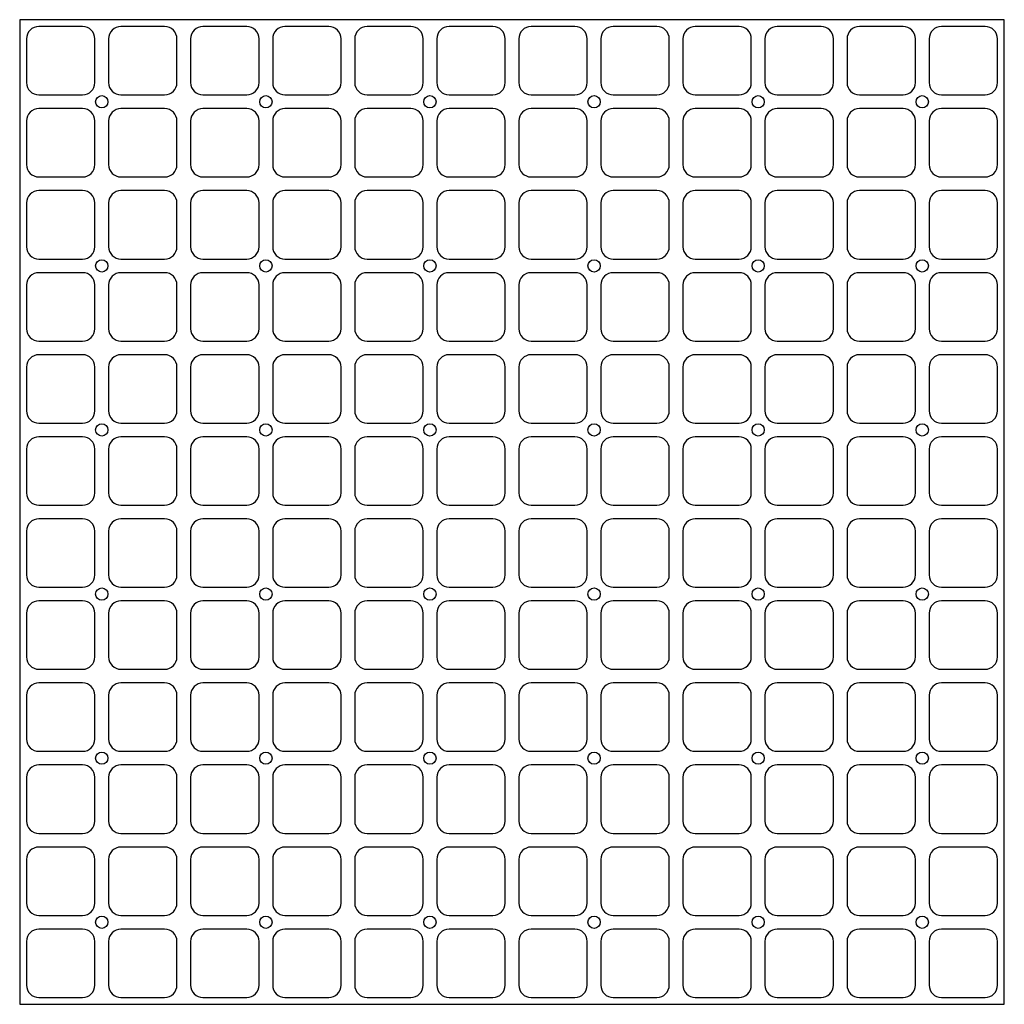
# Model space of a CAD drawing. Extents: x 0 to 400, y 0 to 400.
import ezdxf

# ---------------------------------------------------------------- set-up
doc = ezdxf.new("R2010")
doc.units = 0
doc.layers.add('20', color=7, linetype='CONTINUOUS')

msp = doc.modelspace()

# ---------------------------------------------------------------- linework, layer by layer
at = {"layer": '20'}
for p, q in [((400, 400), (0, 400)), ((0, 400), (0, 0)), ((400, 0), (400, 400)), ((25.5556, 397.2222), (7.7778, 397.2222)), ((58.8889, 397.2222), (41.1111, 397.2222)), ((92.2222, 397.2222), (74.4444, 397.2222)), ((125.5556, 397.2222), (107.7778, 397.2222)), ((158.8889, 397.2222), (141.1111, 397.2222)), ((192.2222, 397.2222), (174.4444, 397.2222)), ((225.5556, 397.2222), (207.7778, 397.2222)), ((258.8889, 397.2222), (241.1111, 397.2222)), ((292.2222, 397.2222), (274.4444, 397.2222)), ((325.5555, 397.2222), (307.7778, 397.2222)), ((358.8889, 397.2222), (341.1111, 397.2222)), ((392.2222, 397.2222), (374.4444, 397.2222)), ((2.7778, 392.2222), (2.7778, 374.4444)), ((30.5556, 374.4444), (30.5556, 392.2222)), ((36.1111, 392.2222), (36.1111, 374.4444)), ((63.8889, 374.4444), (63.8889, 392.2222)), ((69.4444, 392.2222), (69.4444, 374.4444)), ((97.2222, 374.4444), (97.2222, 392.2222)), ((102.7778, 392.2222), (102.7778, 374.4444)), ((130.5556, 374.4444), (130.5556, 392.2222)), ((136.1111, 392.2222), (136.1111, 374.4444)), ((163.8889, 374.4444), (163.8889, 392.2222)), ((169.4444, 392.2222), (169.4444, 374.4444)), ((197.2222, 374.4444), (197.2222, 392.2222)), ((202.7778, 392.2222), (202.7778, 374.4444)), ((230.5556, 374.4444), (230.5556, 392.2222)), ((236.1111, 392.2222), (236.1111, 374.4444)), ((263.8889, 374.4444), (263.8889, 392.2222)), ((269.4444, 392.2222), (269.4444, 374.4444)), ((297.2222, 374.4444), (297.2222, 392.2222)), ((302.7778, 392.2222), (302.7778, 374.4444)), ((330.5555, 374.4444), (330.5555, 392.2222)), ((336.1111, 392.2222), (336.1111, 374.4444)), ((363.8889, 374.4444), (363.8889, 392.2222)), ((369.4444, 392.2222), (369.4444, 374.4444)), ((397.2222, 374.4444), (397.2222, 392.2222)), ((7.7778, 369.4444), (25.5556, 369.4444)), ((41.1111, 369.4444), (58.8889, 369.4444)), ((74.4444, 369.4444), (92.2222, 369.4444)), ((107.7778, 369.4444), (125.5556, 369.4444)), ((141.1111, 369.4444), (158.8889, 369.4444)), ((174.4444, 369.4444), (192.2222, 369.4444)), ((207.7778, 369.4444), (225.5556, 369.4444)), ((241.1111, 369.4444), (258.8889, 369.4444)), ((274.4444, 369.4444), (292.2222, 369.4444)), ((307.7778, 369.4444), (325.5555, 369.4444)), ((341.1111, 369.4444), (358.8889, 369.4444)), ((374.4444, 369.4444), (392.2222, 369.4444)), ((25.5556, 363.8889), (7.7778, 363.8889)), ((58.8889, 363.8889), (41.1111, 363.8889)), ((92.2222, 363.8889), (74.4444, 363.8889)), ((125.5556, 363.8889), (107.7778, 363.8889)), ((158.8889, 363.8889), (141.1111, 363.8889)), ((192.2222, 363.8889), (174.4444, 363.8889)), ((225.5556, 363.8889), (207.7778, 363.8889)), ((258.8889, 363.8889), (241.1111, 363.8889)), ((292.2222, 363.8889), (274.4444, 363.8889)), ((325.5555, 363.8889), (307.7778, 363.8889)), ((358.8889, 363.8889), (341.1111, 363.8889)), ((392.2222, 363.8889), (374.4444, 363.8889)), ((2.7778, 358.8889), (2.7778, 341.1111)), ((30.5556, 341.1111), (30.5556, 358.8889)), ((36.1111, 358.8889), (36.1111, 341.1111)), ((63.8889, 341.1111), (63.8889, 358.8889)), ((69.4444, 358.8889), (69.4444, 341.1111)), ((97.2222, 341.1111), (97.2222, 358.8889)), ((102.7778, 358.8889), (102.7778, 341.1111)), ((130.5556, 341.1111), (130.5556, 358.8889)), ((136.1111, 358.8889), (136.1111, 341.1111)), ((163.8889, 341.1111), (163.8889, 358.8889)), ((169.4444, 358.8889), (169.4444, 341.1111)), ((197.2222, 341.1111), (197.2222, 358.8889)), ((202.7778, 358.8889), (202.7778, 341.1111)), ((230.5556, 341.1111), (230.5556, 358.8889)), ((236.1111, 358.8889), (236.1111, 341.1111)), ((263.8889, 341.1111), (263.8889, 358.8889)), ((269.4444, 358.8889), (269.4444, 341.1111)), ((297.2222, 341.1111), (297.2222, 358.8889)), ((302.7778, 358.8889), (302.7778, 341.1111)), ((330.5555, 341.1111), (330.5555, 358.8889)), ((336.1111, 358.8889), (336.1111, 341.1111)), ((363.8889, 341.1111), (363.8889, 358.8889)), ((369.4444, 358.8889), (369.4444, 341.1111)), ((397.2222, 341.1111), (397.2222, 358.8889)), ((7.7778, 336.1111), (25.5556, 336.1111)), ((41.1111, 336.1111), (58.8889, 336.1111)), ((74.4444, 336.1111), (92.2222, 336.1111)), ((107.7778, 336.1111), (125.5556, 336.1111)), ((141.1111, 336.1111), (158.8889, 336.1111)), ((174.4444, 336.1111), (192.2222, 336.1111)), ((207.7778, 336.1111), (225.5556, 336.1111)), ((241.1111, 336.1111), (258.8889, 336.1111)), ((274.4444, 336.1111), (292.2222, 336.1111)), ((307.7778, 336.1111), (325.5555, 336.1111)), ((341.1111, 336.1111), (358.8889, 336.1111)), ((374.4444, 336.1111), (392.2222, 336.1111)), ((25.5556, 330.5555), (7.7778, 330.5555)), ((58.8889, 330.5555), (41.1111, 330.5555)), ((92.2222, 330.5555), (74.4444, 330.5555)), ((125.5556, 330.5555), (107.7778, 330.5555)), ((158.8889, 330.5555), (141.1111, 330.5555)), ((192.2222, 330.5555), (174.4444, 330.5555)), ((225.5556, 330.5555), (207.7778, 330.5555)), ((258.8889, 330.5555), (241.1111, 330.5555)), ((292.2222, 330.5555), (274.4444, 330.5555)), ((325.5555, 330.5555), (307.7778, 330.5555)), ((358.8889, 330.5555), (341.1111, 330.5555)), ((392.2222, 330.5555), (374.4444, 330.5555)), ((2.7778, 325.5555), (2.7778, 307.7778)), ((30.5556, 307.7778), (30.5556, 325.5555)), ((36.1111, 325.5555), (36.1111, 307.7778)), ((63.8889, 307.7778), (63.8889, 325.5555)), ((69.4444, 325.5555), (69.4444, 307.7778)), ((97.2222, 307.7778), (97.2222, 325.5555)), ((102.7778, 325.5555), (102.7778, 307.7778)), ((130.5556, 307.7778), (130.5556, 325.5555)), ((136.1111, 325.5555), (136.1111, 307.7778)), ((163.8889, 307.7778), (163.8889, 325.5555)), ((169.4444, 325.5555), (169.4444, 307.7778)), ((197.2222, 307.7778), (197.2222, 325.5555)), ((202.7778, 325.5555), (202.7778, 307.7778)), ((230.5556, 307.7778), (230.5556, 325.5555)), ((236.1111, 325.5555), (236.1111, 307.7778)), ((263.8889, 307.7778), (263.8889, 325.5555)), ((269.4444, 325.5555), (269.4444, 307.7778)), ((297.2222, 307.7778), (297.2222, 325.5555)), ((302.7778, 325.5555), (302.7778, 307.7778)), ((330.5555, 307.7778), (330.5555, 325.5555)), ((336.1111, 325.5555), (336.1111, 307.7778)), ((363.8889, 307.7778), (363.8889, 325.5555)), ((369.4444, 325.5555), (369.4444, 307.7778)), ((397.2222, 307.7778), (397.2222, 325.5555)), ((7.7778, 302.7778), (25.5556, 302.7778)), ((41.1111, 302.7778), (58.8889, 302.7778)), ((74.4444, 302.7778), (92.2222, 302.7778)), ((107.7778, 302.7778), (125.5556, 302.7778)), ((141.1111, 302.7778), (158.8889, 302.7778)), ((174.4444, 302.7778), (192.2222, 302.7778)), ((207.7778, 302.7778), (225.5556, 302.7778)), ((241.1111, 302.7778), (258.8889, 302.7778)), ((274.4444, 302.7778), (292.2222, 302.7778)), ((307.7778, 302.7778), (325.5555, 302.7778)), ((341.1111, 302.7778), (358.8889, 302.7778)), ((374.4444, 302.7778), (392.2222, 302.7778)), ((25.5556, 297.2222), (7.7778, 297.2222)), ((58.8889, 297.2222), (41.1111, 297.2222)), ((92.2222, 297.2222), (74.4444, 297.2222)), ((125.5556, 297.2222), (107.7778, 297.2222)), ((158.8889, 297.2222), (141.1111, 297.2222)), ((192.2222, 297.2222), (174.4444, 297.2222)), ((225.5556, 297.2222), (207.7778, 297.2222)), ((258.8889, 297.2222), (241.1111, 297.2222)), ((292.2222, 297.2222), (274.4444, 297.2222)), ((325.5555, 297.2222), (307.7778, 297.2222)), ((358.8889, 297.2222), (341.1111, 297.2222)), ((392.2222, 297.2222), (374.4444, 297.2222)), ((2.7778, 292.2222), (2.7778, 274.4444)), ((30.5556, 274.4444), (30.5556, 292.2222)), ((36.1111, 292.2222), (36.1111, 274.4444)), ((63.8889, 274.4444), (63.8889, 292.2222)), ((69.4444, 292.2222), (69.4444, 274.4444)), ((97.2222, 274.4444), (97.2222, 292.2222)), ((102.7778, 292.2222), (102.7778, 274.4444)), ((130.5556, 274.4444), (130.5556, 292.2222)), ((136.1111, 292.2222), (136.1111, 274.4444)), ((163.8889, 274.4444), (163.8889, 292.2222)), ((169.4444, 292.2222), (169.4444, 274.4444)), ((197.2222, 274.4444), (197.2222, 292.2222)), ((202.7778, 292.2222), (202.7778, 274.4444)), ((230.5556, 274.4444), (230.5556, 292.2222)), ((236.1111, 292.2222), (236.1111, 274.4444)), ((263.8889, 274.4444), (263.8889, 292.2222)), ((269.4444, 292.2222), (269.4444, 274.4444)), ((297.2222, 274.4444), (297.2222, 292.2222)), ((302.7778, 292.2222), (302.7778, 274.4444)), ((330.5555, 274.4444), (330.5555, 292.2222)), ((336.1111, 292.2222), (336.1111, 274.4444)), ((363.8889, 274.4444), (363.8889, 292.2222)), ((369.4444, 292.2222), (369.4444, 274.4444)), ((397.2222, 274.4444), (397.2222, 292.2222)), ((7.7778, 269.4444), (25.5556, 269.4444)), ((41.1111, 269.4444), (58.8889, 269.4444)), ((74.4444, 269.4444), (92.2222, 269.4444)), ((107.7778, 269.4444), (125.5556, 269.4444)), ((141.1111, 269.4444), (158.8889, 269.4444)), ((174.4444, 269.4444), (192.2222, 269.4444)), ((207.7778, 269.4444), (225.5556, 269.4444)), ((241.1111, 269.4444), (258.8889, 269.4444)), ((274.4444, 269.4444), (292.2222, 269.4444)), ((307.7778, 269.4444), (325.5555, 269.4444)), ((341.1111, 269.4444), (358.8889, 269.4444)), ((374.4444, 269.4444), (392.2222, 269.4444)), ((25.5556, 263.8889), (7.7778, 263.8889)), ((58.8889, 263.8889), (41.1111, 263.8889)), ((92.2222, 263.8889), (74.4444, 263.8889)), ((125.5556, 263.8889), (107.7778, 263.8889)), ((158.8889, 263.8889), (141.1111, 263.8889)), ((192.2222, 263.8889), (174.4444, 263.8889)), ((225.5556, 263.8889), (207.7778, 263.8889)), ((258.8889, 263.8889), (241.1111, 263.8889)), ((292.2222, 263.8889), (274.4444, 263.8889)), ((325.5555, 263.8889), (307.7778, 263.8889)), ((358.8889, 263.8889), (341.1111, 263.8889)), ((392.2222, 263.8889), (374.4444, 263.8889)), ((2.7778, 258.8889), (2.7778, 241.1111)), ((30.5556, 241.1111), (30.5556, 258.8889)), ((36.1111, 258.8889), (36.1111, 241.1111)), ((63.8889, 241.1111), (63.8889, 258.8889)), ((69.4444, 258.8889), (69.4444, 241.1111)), ((97.2222, 241.1111), (97.2222, 258.8889)), ((102.7778, 258.8889), (102.7778, 241.1111)), ((130.5556, 241.1111), (130.5556, 258.8889)), ((136.1111, 258.8889), (136.1111, 241.1111)), ((163.8889, 241.1111), (163.8889, 258.8889)), ((169.4444, 258.8889), (169.4444, 241.1111)), ((197.2222, 241.1111), (197.2222, 258.8889)), ((202.7778, 258.8889), (202.7778, 241.1111)), ((230.5556, 241.1111), (230.5556, 258.8889)), ((236.1111, 258.8889), (236.1111, 241.1111)), ((263.8889, 241.1111), (263.8889, 258.8889)), ((269.4444, 258.8889), (269.4444, 241.1111)), ((297.2222, 241.1111), (297.2222, 258.8889)), ((302.7778, 258.8889), (302.7778, 241.1111)), ((330.5555, 241.1111), (330.5555, 258.8889)), ((336.1111, 258.8889), (336.1111, 241.1111)), ((363.8889, 241.1111), (363.8889, 258.8889)), ((369.4444, 258.8889), (369.4444, 241.1111)), ((397.2222, 241.1111), (397.2222, 258.8889)), ((7.7778, 236.1111), (25.5556, 236.1111)), ((41.1111, 236.1111), (58.8889, 236.1111)), ((74.4444, 236.1111), (92.2222, 236.1111)), ((107.7778, 236.1111), (125.5556, 236.1111)), ((141.1111, 236.1111), (158.8889, 236.1111)), ((174.4444, 236.1111), (192.2222, 236.1111)), ((207.7778, 236.1111), (225.5556, 236.1111)), ((241.1111, 236.1111), (258.8889, 236.1111)), ((274.4444, 236.1111), (292.2222, 236.1111)), ((307.7778, 236.1111), (325.5555, 236.1111)), ((341.1111, 236.1111), (358.8889, 236.1111)), ((374.4444, 236.1111), (392.2222, 236.1111)), ((25.5556, 230.5556), (7.7778, 230.5556)), ((58.8889, 230.5556), (41.1111, 230.5556)), ((92.2222, 230.5556), (74.4444, 230.5556)), ((125.5556, 230.5556), (107.7778, 230.5556)), ((158.8889, 230.5556), (141.1111, 230.5556)), ((192.2222, 230.5556), (174.4444, 230.5556)), ((225.5556, 230.5556), (207.7778, 230.5556)), ((258.8889, 230.5556), (241.1111, 230.5556)), ((292.2222, 230.5556), (274.4444, 230.5556)), ((325.5555, 230.5556), (307.7778, 230.5556)), ((358.8889, 230.5556), (341.1111, 230.5556)), ((392.2222, 230.5556), (374.4444, 230.5556)), ((2.7778, 225.5556), (2.7778, 207.7778)), ((30.5556, 207.7778), (30.5556, 225.5556)), ((36.1111, 225.5556), (36.1111, 207.7778)), ((63.8889, 207.7778), (63.8889, 225.5556)), ((69.4444, 225.5556), (69.4444, 207.7778)), ((97.2222, 207.7778), (97.2222, 225.5556)), ((102.7778, 225.5556), (102.7778, 207.7778)), ((130.5556, 207.7778), (130.5556, 225.5556)), ((136.1111, 225.5556), (136.1111, 207.7778)), ((163.8889, 207.7778), (163.8889, 225.5556)), ((169.4444, 225.5556), (169.4444, 207.7778)), ((197.2222, 207.7778), (197.2222, 225.5556)), ((202.7778, 225.5556), (202.7778, 207.7778)), ((230.5556, 207.7778), (230.5556, 225.5556)), ((236.1111, 225.5556), (236.1111, 207.7778)), ((263.8889, 207.7778), (263.8889, 225.5556)), ((269.4444, 225.5556), (269.4444, 207.7778)), ((297.2222, 207.7778), (297.2222, 225.5556)), ((302.7778, 225.5556), (302.7778, 207.7778)), ((330.5555, 207.7778), (330.5555, 225.5556)), ((336.1111, 225.5556), (336.1111, 207.7778)), ((363.8889, 207.7778), (363.8889, 225.5556)), ((369.4444, 225.5556), (369.4444, 207.7778)), ((397.2222, 207.7778), (397.2222, 225.5556)), ((7.7778, 202.7778), (25.5556, 202.7778)), ((41.1111, 202.7778), (58.8889, 202.7778)), ((74.4444, 202.7778), (92.2222, 202.7778)), ((107.7778, 202.7778), (125.5556, 202.7778)), ((141.1111, 202.7778), (158.8889, 202.7778)), ((174.4444, 202.7778), (192.2222, 202.7778)), ((207.7778, 202.7778), (225.5556, 202.7778)), ((241.1111, 202.7778), (258.8889, 202.7778)), ((274.4444, 202.7778), (292.2222, 202.7778)), ((307.7778, 202.7778), (325.5555, 202.7778)), ((341.1111, 202.7778), (358.8889, 202.7778)), ((374.4444, 202.7778), (392.2222, 202.7778)), ((25.5556, 197.2222), (7.7778, 197.2222)), ((58.8889, 197.2222), (41.1111, 197.2222)), ((92.2222, 197.2222), (74.4444, 197.2222)), ((125.5556, 197.2222), (107.7778, 197.2222)), ((158.8889, 197.2222), (141.1111, 197.2222)), ((192.2222, 197.2222), (174.4444, 197.2222)), ((225.5556, 197.2222), (207.7778, 197.2222)), ((258.8889, 197.2222), (241.1111, 197.2222)), ((292.2222, 197.2222), (274.4444, 197.2222)), ((325.5555, 197.2222), (307.7778, 197.2222)), ((358.8889, 197.2222), (341.1111, 197.2222)), ((392.2222, 197.2222), (374.4444, 197.2222)), ((2.7778, 192.2222), (2.7778, 174.4444)), ((30.5556, 174.4444), (30.5556, 192.2222)), ((36.1111, 192.2222), (36.1111, 174.4444)), ((63.8889, 174.4444), (63.8889, 192.2222)), ((69.4444, 192.2222), (69.4444, 174.4444)), ((97.2222, 174.4444), (97.2222, 192.2222)), ((102.7778, 192.2222), (102.7778, 174.4444)), ((130.5556, 174.4444), (130.5556, 192.2222)), ((136.1111, 192.2222), (136.1111, 174.4444)), ((163.8889, 174.4444), (163.8889, 192.2222)), ((169.4444, 192.2222), (169.4444, 174.4444)), ((197.2222, 174.4444), (197.2222, 192.2222)), ((202.7778, 192.2222), (202.7778, 174.4444)), ((230.5556, 174.4444), (230.5556, 192.2222)), ((236.1111, 192.2222), (236.1111, 174.4444)), ((263.8889, 174.4444), (263.8889, 192.2222)), ((269.4444, 192.2222), (269.4444, 174.4444)), ((297.2222, 174.4444), (297.2222, 192.2222)), ((302.7778, 192.2222), (302.7778, 174.4444)), ((330.5555, 174.4444), (330.5555, 192.2222)), ((336.1111, 192.2222), (336.1111, 174.4444)), ((363.8889, 174.4444), (363.8889, 192.2222)), ((369.4444, 192.2222), (369.4444, 174.4444)), ((397.2222, 174.4444), (397.2222, 192.2222)), ((7.7778, 169.4444), (25.5556, 169.4444)), ((41.1111, 169.4444), (58.8889, 169.4444)), ((74.4444, 169.4444), (92.2222, 169.4444)), ((107.7778, 169.4444), (125.5556, 169.4444)), ((141.1111, 169.4444), (158.8889, 169.4444)), ((174.4444, 169.4444), (192.2222, 169.4444)), ((207.7778, 169.4444), (225.5556, 169.4444)), ((241.1111, 169.4444), (258.8889, 169.4444)), ((274.4444, 169.4444), (292.2222, 169.4444)), ((307.7778, 169.4444), (325.5555, 169.4444)), ((341.1111, 169.4444), (358.8889, 169.4444)), ((374.4444, 169.4444), (392.2222, 169.4444)), ((25.5556, 163.8889), (7.7778, 163.8889)), ((58.8889, 163.8889), (41.1111, 163.8889)), ((92.2222, 163.8889), (74.4444, 163.8889)), ((125.5556, 163.8889), (107.7778, 163.8889)), ((158.8889, 163.8889), (141.1111, 163.8889)), ((192.2222, 163.8889), (174.4444, 163.8889)), ((225.5556, 163.8889), (207.7778, 163.8889)), ((258.8889, 163.8889), (241.1111, 163.8889)), ((292.2222, 163.8889), (274.4444, 163.8889)), ((325.5555, 163.8889), (307.7778, 163.8889)), ((358.8889, 163.8889), (341.1111, 163.8889)), ((392.2222, 163.8889), (374.4444, 163.8889)), ((2.7778, 158.8889), (2.7778, 141.1111)), ((30.5556, 141.1111), (30.5556, 158.8889)), ((36.1111, 158.8889), (36.1111, 141.1111)), ((63.8889, 141.1111), (63.8889, 158.8889)), ((69.4444, 158.8889), (69.4444, 141.1111)), ((97.2222, 141.1111), (97.2222, 158.8889)), ((102.7778, 158.8889), (102.7778, 141.1111)), ((130.5556, 141.1111), (130.5556, 158.8889)), ((136.1111, 158.8889), (136.1111, 141.1111)), ((163.8889, 141.1111), (163.8889, 158.8889)), ((169.4444, 158.8889), (169.4444, 141.1111)), ((197.2222, 141.1111), (197.2222, 158.8889)), ((202.7778, 158.8889), (202.7778, 141.1111)), ((230.5556, 141.1111), (230.5556, 158.8889)), ((236.1111, 158.8889), (236.1111, 141.1111)), ((263.8889, 141.1111), (263.8889, 158.8889)), ((269.4444, 158.8889), (269.4444, 141.1111)), ((297.2222, 141.1111), (297.2222, 158.8889)), ((302.7778, 158.8889), (302.7778, 141.1111)), ((330.5555, 141.1111), (330.5555, 158.8889)), ((336.1111, 158.8889), (336.1111, 141.1111)), ((363.8889, 141.1111), (363.8889, 158.8889)), ((369.4444, 158.8889), (369.4444, 141.1111)), ((397.2222, 141.1111), (397.2222, 158.8889)), ((7.7778, 136.1111), (25.5556, 136.1111)), ((41.1111, 136.1111), (58.8889, 136.1111)), ((74.4444, 136.1111), (92.2222, 136.1111)), ((107.7778, 136.1111), (125.5556, 136.1111)), ((141.1111, 136.1111), (158.8889, 136.1111)), ((174.4444, 136.1111), (192.2222, 136.1111)), ((207.7778, 136.1111), (225.5556, 136.1111)), ((241.1111, 136.1111), (258.8889, 136.1111)), ((274.4444, 136.1111), (292.2222, 136.1111)), ((307.7778, 136.1111), (325.5555, 136.1111)), ((341.1111, 136.1111), (358.8889, 136.1111)), ((374.4444, 136.1111), (392.2222, 136.1111)), ((25.5556, 130.5556), (7.7778, 130.5556)), ((58.8889, 130.5556), (41.1111, 130.5556)), ((92.2222, 130.5556), (74.4444, 130.5556)), ((125.5556, 130.5556), (107.7778, 130.5556)), ((158.8889, 130.5556), (141.1111, 130.5556)), ((192.2222, 130.5556), (174.4444, 130.5556)), ((225.5556, 130.5556), (207.7778, 130.5556)), ((258.8889, 130.5556), (241.1111, 130.5556)), ((292.2222, 130.5556), (274.4444, 130.5556)), ((325.5555, 130.5556), (307.7778, 130.5556)), ((358.8889, 130.5556), (341.1111, 130.5556)), ((392.2222, 130.5556), (374.4444, 130.5556)), ((2.7778, 125.5556), (2.7778, 107.7778)), ((30.5556, 107.7778), (30.5556, 125.5556)), ((36.1111, 125.5556), (36.1111, 107.7778)), ((63.8889, 107.7778), (63.8889, 125.5556)), ((69.4444, 125.5556), (69.4444, 107.7778)), ((97.2222, 107.7778), (97.2222, 125.5556)), ((102.7778, 125.5556), (102.7778, 107.7778)), ((130.5556, 107.7778), (130.5556, 125.5556)), ((136.1111, 125.5556), (136.1111, 107.7778)), ((163.8889, 107.7778), (163.8889, 125.5556)), ((169.4444, 125.5556), (169.4444, 107.7778)), ((197.2222, 107.7778), (197.2222, 125.5556)), ((202.7778, 125.5556), (202.7778, 107.7778)), ((230.5556, 107.7778), (230.5556, 125.5556)), ((236.1111, 125.5556), (236.1111, 107.7778)), ((263.8889, 107.7778), (263.8889, 125.5556)), ((269.4444, 125.5556), (269.4444, 107.7778)), ((297.2222, 107.7778), (297.2222, 125.5556)), ((302.7778, 125.5556), (302.7778, 107.7778)), ((330.5555, 107.7778), (330.5555, 125.5556)), ((336.1111, 125.5556), (336.1111, 107.7778)), ((363.8889, 107.7778), (363.8889, 125.5556)), ((369.4444, 125.5556), (369.4444, 107.7778)), ((397.2222, 107.7778), (397.2222, 125.5556)), ((7.7778, 102.7778), (25.5556, 102.7778)), ((41.1111, 102.7778), (58.8889, 102.7778)), ((74.4444, 102.7778), (92.2222, 102.7778)), ((107.7778, 102.7778), (125.5556, 102.7778)), ((141.1111, 102.7778), (158.8889, 102.7778)), ((174.4444, 102.7778), (192.2222, 102.7778)), ((207.7778, 102.7778), (225.5556, 102.7778)), ((241.1111, 102.7778), (258.8889, 102.7778)), ((274.4444, 102.7778), (292.2222, 102.7778)), ((307.7778, 102.7778), (325.5555, 102.7778)), ((341.1111, 102.7778), (358.8889, 102.7778)), ((374.4444, 102.7778), (392.2222, 102.7778)), ((25.5556, 97.2222), (7.7778, 97.2222)), ((58.8889, 97.2222), (41.1111, 97.2222)), ((92.2222, 97.2222), (74.4444, 97.2222)), ((125.5556, 97.2222), (107.7778, 97.2222)), ((158.8889, 97.2222), (141.1111, 97.2222)), ((192.2222, 97.2222), (174.4444, 97.2222)), ((225.5556, 97.2222), (207.7778, 97.2222)), ((258.8889, 97.2222), (241.1111, 97.2222)), ((292.2222, 97.2222), (274.4444, 97.2222)), ((325.5555, 97.2222), (307.7778, 97.2222)), ((358.8889, 97.2222), (341.1111, 97.2222)), ((392.2222, 97.2222), (374.4444, 97.2222)), ((2.7778, 92.2222), (2.7778, 74.4444)), ((30.5556, 74.4444), (30.5556, 92.2222)), ((36.1111, 92.2222), (36.1111, 74.4444)), ((63.8889, 74.4444), (63.8889, 92.2222)), ((69.4444, 92.2222), (69.4444, 74.4444)), ((97.2222, 74.4444), (97.2222, 92.2222)), ((102.7778, 92.2222), (102.7778, 74.4444)), ((130.5556, 74.4444), (130.5556, 92.2222)), ((136.1111, 92.2222), (136.1111, 74.4444)), ((163.8889, 74.4444), (163.8889, 92.2222)), ((169.4444, 92.2222), (169.4444, 74.4444)), ((197.2222, 74.4444), (197.2222, 92.2222)), ((202.7778, 92.2222), (202.7778, 74.4444)), ((230.5556, 74.4444), (230.5556, 92.2222)), ((236.1111, 92.2222), (236.1111, 74.4444)), ((263.8889, 74.4444), (263.8889, 92.2222)), ((269.4444, 92.2222), (269.4444, 74.4444)), ((297.2222, 74.4444), (297.2222, 92.2222)), ((302.7778, 92.2222), (302.7778, 74.4444)), ((330.5555, 74.4444), (330.5555, 92.2222)), ((336.1111, 92.2222), (336.1111, 74.4444)), ((363.8889, 74.4444), (363.8889, 92.2222)), ((369.4444, 92.2222), (369.4444, 74.4444)), ((397.2222, 74.4444), (397.2222, 92.2222)), ((7.7778, 69.4444), (25.5556, 69.4444)), ((41.1111, 69.4444), (58.8889, 69.4444)), ((74.4444, 69.4444), (92.2222, 69.4444)), ((107.7778, 69.4444), (125.5556, 69.4444)), ((141.1111, 69.4444), (158.8889, 69.4444)), ((174.4444, 69.4444), (192.2222, 69.4444)), ((207.7778, 69.4444), (225.5556, 69.4444)), ((241.1111, 69.4444), (258.8889, 69.4444)), ((274.4444, 69.4444), (292.2222, 69.4444)), ((307.7778, 69.4444), (325.5555, 69.4444)), ((341.1111, 69.4444), (358.8889, 69.4444)), ((374.4444, 69.4444), (392.2222, 69.4444)), ((25.5556, 63.8889), (7.7778, 63.8889)), ((58.8889, 63.8889), (41.1111, 63.8889)), ((92.2222, 63.8889), (74.4444, 63.8889)), ((125.5556, 63.8889), (107.7778, 63.8889)), ((158.8889, 63.8889), (141.1111, 63.8889)), ((192.2222, 63.8889), (174.4444, 63.8889)), ((225.5556, 63.8889), (207.7778, 63.8889)), ((258.8889, 63.8889), (241.1111, 63.8889)), ((292.2222, 63.8889), (274.4444, 63.8889)), ((325.5555, 63.8889), (307.7778, 63.8889)), ((358.8889, 63.8889), (341.1111, 63.8889)), ((392.2222, 63.8889), (374.4444, 63.8889)), ((2.7778, 58.8889), (2.7778, 41.1111)), ((30.5556, 41.1111), (30.5556, 58.8889)), ((36.1111, 58.8889), (36.1111, 41.1111)), ((63.8889, 41.1111), (63.8889, 58.8889)), ((69.4444, 58.8889), (69.4444, 41.1111)), ((97.2222, 41.1111), (97.2222, 58.8889)), ((102.7778, 58.8889), (102.7778, 41.1111)), ((130.5556, 41.1111), (130.5556, 58.8889)), ((136.1111, 58.8889), (136.1111, 41.1111)), ((163.8889, 41.1111), (163.8889, 58.8889)), ((169.4444, 58.8889), (169.4444, 41.1111)), ((197.2222, 41.1111), (197.2222, 58.8889)), ((202.7778, 58.8889), (202.7778, 41.1111)), ((230.5556, 41.1111), (230.5556, 58.8889)), ((236.1111, 58.8889), (236.1111, 41.1111)), ((263.8889, 41.1111), (263.8889, 58.8889)), ((269.4444, 58.8889), (269.4444, 41.1111)), ((297.2222, 41.1111), (297.2222, 58.8889)), ((302.7778, 58.8889), (302.7778, 41.1111)), ((330.5555, 41.1111), (330.5555, 58.8889)), ((336.1111, 58.8889), (336.1111, 41.1111)), ((363.8889, 41.1111), (363.8889, 58.8889)), ((369.4444, 58.8889), (369.4444, 41.1111)), ((397.2222, 41.1111), (397.2222, 58.8889)), ((7.7778, 36.1111), (25.5556, 36.1111)), ((41.1111, 36.1111), (58.8889, 36.1111)), ((74.4444, 36.1111), (92.2222, 36.1111)), ((107.7778, 36.1111), (125.5556, 36.1111)), ((141.1111, 36.1111), (158.8889, 36.1111)), ((174.4444, 36.1111), (192.2222, 36.1111)), ((207.7778, 36.1111), (225.5556, 36.1111)), ((241.1111, 36.1111), (258.8889, 36.1111)), ((274.4444, 36.1111), (292.2222, 36.1111)), ((307.7778, 36.1111), (325.5555, 36.1111)), ((341.1111, 36.1111), (358.8889, 36.1111)), ((374.4444, 36.1111), (392.2222, 36.1111)), ((25.5556, 30.5556), (7.7778, 30.5556)), ((58.8889, 30.5556), (41.1111, 30.5556)), ((92.2222, 30.5556), (74.4444, 30.5556)), ((125.5556, 30.5556), (107.7778, 30.5556)), ((158.8889, 30.5556), (141.1111, 30.5556)), ((192.2222, 30.5556), (174.4444, 30.5556)), ((225.5556, 30.5556), (207.7778, 30.5556)), ((258.8889, 30.5556), (241.1111, 30.5556)), ((292.2222, 30.5556), (274.4444, 30.5556)), ((325.5555, 30.5556), (307.7778, 30.5556)), ((358.8889, 30.5556), (341.1111, 30.5556)), ((392.2222, 30.5556), (374.4444, 30.5556)), ((2.7778, 25.5556), (2.7778, 7.7778)), ((30.5556, 7.7778), (30.5556, 25.5556)), ((36.1111, 25.5556), (36.1111, 7.7778)), ((63.8889, 7.7778), (63.8889, 25.5556)), ((69.4444, 25.5556), (69.4444, 7.7778)), ((97.2222, 7.7778), (97.2222, 25.5556)), ((102.7778, 25.5556), (102.7778, 7.7778)), ((130.5556, 7.7778), (130.5556, 25.5556)), ((136.1111, 25.5556), (136.1111, 7.7778)), ((163.8889, 7.7778), (163.8889, 25.5556)), ((169.4444, 25.5556), (169.4444, 7.7778)), ((197.2222, 7.7778), (197.2222, 25.5556)), ((202.7778, 25.5556), (202.7778, 7.7778)), ((230.5556, 7.7778), (230.5556, 25.5556)), ((236.1111, 25.5556), (236.1111, 7.7778)), ((263.8889, 7.7778), (263.8889, 25.5556)), ((269.4444, 25.5556), (269.4444, 7.7778)), ((297.2222, 7.7778), (297.2222, 25.5556)), ((302.7778, 25.5556), (302.7778, 7.7778)), ((330.5555, 7.7778), (330.5555, 25.5556)), ((336.1111, 25.5556), (336.1111, 7.7778)), ((363.8889, 7.7778), (363.8889, 25.5556)), ((369.4444, 25.5556), (369.4444, 7.7778)), ((397.2222, 7.7778), (397.2222, 25.5556)), ((0, 0), (33.3333, 0)), ((0, 0), (0, 0)), ((0, 0), (0, 0)), ((0, 0), (0, 0)), ((7.7778, 2.7778), (25.5556, 2.7778)), ((33.3333, 0), (400, 0)), ((41.1111, 2.7778), (58.8889, 2.7778)), ((74.4444, 2.7778), (92.2222, 2.7778)), ((107.7778, 2.7778), (125.5556, 2.7778)), ((141.1111, 2.7778), (158.8889, 2.7778)), ((174.4444, 2.7778), (192.2222, 2.7778)), ((207.7778, 2.7778), (225.5556, 2.7778)), ((241.1111, 2.7778), (258.8889, 2.7778)), ((274.4444, 2.7778), (292.2222, 2.7778)), ((307.7778, 2.7778), (325.5555, 2.7778)), ((341.1111, 2.7778), (358.8889, 2.7778)), ((374.4444, 2.7778), (392.2222, 2.7778))]:
    msp.add_line(p, q, dxfattribs=at)
for centre in [(33.3333, 366.6667), (100, 366.6667), (166.6667, 366.6667), (233.3333, 366.6667), (300, 366.6667), (366.6667, 366.6667), (33.3333, 300), (100, 300), (166.6667, 300), (233.3333, 300), (300, 300), (366.6667, 300), (33.3333, 233.3333), (100, 233.3333), (166.6667, 233.3333), (233.3333, 233.3333), (300, 233.3333), (366.6667, 233.3333), (33.3333, 166.6667), (100, 166.6667), (166.6667, 166.6667), (233.3333, 166.6667), (300, 166.6667), (366.6667, 166.6667), (33.3333, 100), (100, 100), (166.6667, 100), (233.3333, 100), (300, 100), (366.6667, 100), (33.3333, 33.3333), (100, 33.3333), (166.6667, 33.3333), (233.3333, 33.3333), (300, 33.3333), (366.6667, 33.3333)]:
    msp.add_circle(centre, 2.5, dxfattribs=at)
for centre, start, end in [((7.7778, 392.2222), 90, 180), ((25.5556, 392.2222), 0, 90), ((41.1111, 392.2222), 90, 180), ((58.8889, 392.2222), 0, 90), ((74.4444, 392.2222), 90, 180), ((92.2222, 392.2222), 0, 90), ((107.7778, 392.2222), 90, 180), ((125.5556, 392.2222), 0, 90), ((141.1111, 392.2222), 90, 180), ((158.8889, 392.2222), 0, 90), ((174.4444, 392.2222), 90, 180), ((192.2222, 392.2222), 0, 90), ((207.7778, 392.2222), 90, 180), ((225.5556, 392.2222), 0, 90), ((241.1111, 392.2222), 90, 180), ((258.8889, 392.2222), 0, 90), ((274.4444, 392.2222), 90, 180), ((292.2222, 392.2222), 0, 90), ((307.7778, 392.2222), 90, 180), ((325.5555, 392.2222), 0, 90), ((341.1111, 392.2222), 90, 180), ((358.8889, 392.2222), 0, 90), ((374.4444, 392.2222), 90, 180), ((392.2222, 392.2222), 0, 90), ((7.7778, 374.4444), 180, 270), ((25.5556, 374.4444), 270, 0), ((41.1111, 374.4444), 180, 270), ((58.8889, 374.4444), 270, 0), ((74.4444, 374.4444), 180, 270), ((92.2222, 374.4444), 270, 0), ((107.7778, 374.4444), 180, 270), ((125.5556, 374.4444), 270, 0), ((141.1111, 374.4444), 180, 270), ((158.8889, 374.4444), 270, 0), ((174.4444, 374.4444), 180, 270), ((192.2222, 374.4444), 270, 0), ((207.7778, 374.4444), 180, 270), ((225.5556, 374.4444), 270, 0), ((241.1111, 374.4444), 180, 270), ((258.8889, 374.4444), 270, 0), ((274.4444, 374.4444), 180, 270), ((292.2222, 374.4444), 270, 0), ((307.7778, 374.4444), 180, 270), ((325.5555, 374.4444), 270, 0), ((341.1111, 374.4444), 180, 270), ((358.8889, 374.4444), 270, 0), ((374.4444, 374.4444), 180, 270), ((392.2222, 374.4444), 270, 0), ((7.7778, 358.8889), 90, 180), ((25.5556, 358.8889), 0, 90), ((41.1111, 358.8889), 90, 180), ((58.8889, 358.8889), 0, 90), ((74.4444, 358.8889), 90, 180), ((92.2222, 358.8889), 0, 90), ((107.7778, 358.8889), 90, 180), ((125.5556, 358.8889), 0, 90), ((141.1111, 358.8889), 90, 180), ((158.8889, 358.8889), 0, 90), ((174.4444, 358.8889), 90, 180), ((192.2222, 358.8889), 0, 90), ((207.7778, 358.8889), 90, 180), ((225.5556, 358.8889), 0, 90), ((241.1111, 358.8889), 90, 180), ((258.8889, 358.8889), 0, 90), ((274.4444, 358.8889), 90, 180), ((292.2222, 358.8889), 0, 90), ((307.7778, 358.8889), 90, 180), ((325.5555, 358.8889), 0, 90), ((341.1111, 358.8889), 90, 180), ((358.8889, 358.8889), 0, 90), ((374.4444, 358.8889), 90, 180), ((392.2222, 358.8889), 0, 90), ((7.7778, 341.1111), 180, 270), ((25.5556, 341.1111), 270, 0), ((41.1111, 341.1111), 180, 270), ((58.8889, 341.1111), 270, 0), ((74.4444, 341.1111), 180, 270), ((92.2222, 341.1111), 270, 0), ((107.7778, 341.1111), 180, 270), ((125.5556, 341.1111), 270, 0), ((141.1111, 341.1111), 180, 270), ((158.8889, 341.1111), 270, 0), ((174.4444, 341.1111), 180, 270), ((192.2222, 341.1111), 270, 0), ((207.7778, 341.1111), 180, 270), ((225.5556, 341.1111), 270, 0), ((241.1111, 341.1111), 180, 270), ((258.8889, 341.1111), 270, 0), ((274.4444, 341.1111), 180, 270), ((292.2222, 341.1111), 270, 0), ((307.7778, 341.1111), 180, 270), ((325.5555, 341.1111), 270, 0), ((341.1111, 341.1111), 180, 270), ((358.8889, 341.1111), 270, 0), ((374.4444, 341.1111), 180, 270), ((392.2222, 341.1111), 270, 0), ((7.7778, 325.5555), 90, 180), ((25.5556, 325.5555), 0, 90), ((41.1111, 325.5555), 90, 180), ((58.8889, 325.5555), 0, 90), ((74.4444, 325.5555), 90, 180), ((92.2222, 325.5555), 0, 90), ((107.7778, 325.5555), 90, 180), ((125.5556, 325.5555), 0, 90), ((141.1111, 325.5555), 90, 180), ((158.8889, 325.5555), 0, 90), ((174.4444, 325.5555), 90, 180), ((192.2222, 325.5555), 0, 90), ((207.7778, 325.5555), 90, 180), ((225.5556, 325.5555), 0, 90), ((241.1111, 325.5555), 90, 180), ((258.8889, 325.5555), 0, 90), ((274.4444, 325.5555), 90, 180), ((292.2222, 325.5555), 0, 90), ((307.7778, 325.5555), 90, 180), ((325.5555, 325.5555), 0, 90), ((341.1111, 325.5555), 90, 180), ((358.8889, 325.5555), 0, 90), ((374.4444, 325.5555), 90, 180), ((392.2222, 325.5555), 0, 90), ((7.7778, 307.7778), 180, 270), ((25.5556, 307.7778), 270, 0), ((41.1111, 307.7778), 180, 270), ((58.8889, 307.7778), 270, 0), ((74.4444, 307.7778), 180, 270), ((92.2222, 307.7778), 270, 0), ((107.7778, 307.7778), 180, 270), ((125.5556, 307.7778), 270, 0), ((141.1111, 307.7778), 180, 270), ((158.8889, 307.7778), 270, 0), ((174.4444, 307.7778), 180, 270), ((192.2222, 307.7778), 270, 0), ((207.7778, 307.7778), 180, 270), ((225.5556, 307.7778), 270, 0), ((241.1111, 307.7778), 180, 270), ((258.8889, 307.7778), 270, 0), ((274.4444, 307.7778), 180, 270), ((292.2222, 307.7778), 270, 0), ((307.7778, 307.7778), 180, 270), ((325.5555, 307.7778), 270, 0), ((341.1111, 307.7778), 180, 270), ((358.8889, 307.7778), 270, 0), ((374.4444, 307.7778), 180, 270), ((392.2222, 307.7778), 270, 0), ((7.7778, 292.2222), 90, 180), ((25.5556, 292.2222), 0, 90), ((41.1111, 292.2222), 90, 180), ((58.8889, 292.2222), 0, 90), ((74.4444, 292.2222), 90, 180), ((92.2222, 292.2222), 0, 90), ((107.7778, 292.2222), 90, 180), ((125.5556, 292.2222), 0, 90), ((141.1111, 292.2222), 90, 180), ((158.8889, 292.2222), 0, 90), ((174.4444, 292.2222), 90, 180), ((192.2222, 292.2222), 0, 90), ((207.7778, 292.2222), 90, 180), ((225.5556, 292.2222), 0, 90), ((241.1111, 292.2222), 90, 180), ((258.8889, 292.2222), 0, 90), ((274.4444, 292.2222), 90, 180), ((292.2222, 292.2222), 0, 90), ((307.7778, 292.2222), 90, 180), ((325.5555, 292.2222), 0, 90), ((341.1111, 292.2222), 90, 180), ((358.8889, 292.2222), 0, 90), ((374.4444, 292.2222), 90, 180), ((392.2222, 292.2222), 0, 90), ((7.7778, 274.4444), 180, 270), ((25.5556, 274.4444), 270, 0), ((41.1111, 274.4444), 180, 270), ((58.8889, 274.4444), 270, 0), ((74.4444, 274.4444), 180, 270), ((92.2222, 274.4444), 270, 0), ((107.7778, 274.4444), 180, 270), ((125.5556, 274.4444), 270, 0), ((141.1111, 274.4444), 180, 270), ((158.8889, 274.4444), 270, 0), ((174.4444, 274.4444), 180, 270), ((192.2222, 274.4444), 270, 0), ((207.7778, 274.4444), 180, 270), ((225.5556, 274.4444), 270, 0), ((241.1111, 274.4444), 180, 270), ((258.8889, 274.4444), 270, 0), ((274.4444, 274.4444), 180, 270), ((292.2222, 274.4444), 270, 0), ((307.7778, 274.4444), 180, 270), ((325.5555, 274.4444), 270, 0), ((341.1111, 274.4444), 180, 270), ((358.8889, 274.4444), 270, 0), ((374.4444, 274.4444), 180, 270), ((392.2222, 274.4444), 270, 0), ((7.7778, 258.8889), 90, 180), ((25.5556, 258.8889), 0, 90), ((41.1111, 258.8889), 90, 180), ((58.8889, 258.8889), 0, 90), ((74.4444, 258.8889), 90, 180), ((92.2222, 258.8889), 0, 90), ((107.7778, 258.8889), 90, 180), ((125.5556, 258.8889), 0, 90), ((141.1111, 258.8889), 90, 180), ((158.8889, 258.8889), 0, 90), ((174.4444, 258.8889), 90, 180), ((192.2222, 258.8889), 0, 90), ((207.7778, 258.8889), 90, 180), ((225.5556, 258.8889), 0, 90), ((241.1111, 258.8889), 90, 180), ((258.8889, 258.8889), 0, 90), ((274.4444, 258.8889), 90, 180), ((292.2222, 258.8889), 0, 90), ((307.7778, 258.8889), 90, 180), ((325.5555, 258.8889), 0, 90), ((341.1111, 258.8889), 90, 180), ((358.8889, 258.8889), 0, 90), ((374.4444, 258.8889), 90, 180), ((392.2222, 258.8889), 0, 90), ((7.7778, 241.1111), 180, 270), ((25.5556, 241.1111), 270, 0), ((41.1111, 241.1111), 180, 270), ((58.8889, 241.1111), 270, 0), ((74.4444, 241.1111), 180, 270), ((92.2222, 241.1111), 270, 0), ((107.7778, 241.1111), 180, 270), ((125.5556, 241.1111), 270, 0), ((141.1111, 241.1111), 180, 270), ((158.8889, 241.1111), 270, 0), ((174.4444, 241.1111), 180, 270), ((192.2222, 241.1111), 270, 0), ((207.7778, 241.1111), 180, 270), ((225.5556, 241.1111), 270, 0), ((241.1111, 241.1111), 180, 270), ((258.8889, 241.1111), 270, 0), ((274.4444, 241.1111), 180, 270), ((292.2222, 241.1111), 270, 0), ((307.7778, 241.1111), 180, 270), ((325.5555, 241.1111), 270, 0), ((341.1111, 241.1111), 180, 270), ((358.8889, 241.1111), 270, 0), ((374.4444, 241.1111), 180, 270), ((392.2222, 241.1111), 270, 0), ((7.7778, 225.5556), 90, 180), ((25.5556, 225.5556), 0, 90), ((41.1111, 225.5556), 90, 180), ((58.8889, 225.5556), 0, 90), ((74.4444, 225.5556), 90, 180), ((92.2222, 225.5556), 0, 90), ((107.7778, 225.5556), 90, 180), ((125.5556, 225.5556), 0, 90), ((141.1111, 225.5556), 90, 180), ((158.8889, 225.5556), 0, 90), ((174.4444, 225.5556), 90, 180), ((192.2222, 225.5556), 0, 90), ((207.7778, 225.5556), 90, 180), ((225.5556, 225.5556), 0, 90), ((241.1111, 225.5556), 90, 180), ((258.8889, 225.5556), 0, 90), ((274.4444, 225.5556), 90, 180), ((292.2222, 225.5556), 0, 90), ((307.7778, 225.5556), 90, 180), ((325.5555, 225.5556), 0, 90), ((341.1111, 225.5556), 90, 180), ((358.8889, 225.5556), 0, 90), ((374.4444, 225.5556), 90, 180), ((392.2222, 225.5556), 0, 90), ((7.7778, 207.7778), 180, 270), ((25.5556, 207.7778), 270, 0), ((41.1111, 207.7778), 180, 270), ((58.8889, 207.7778), 270, 0), ((74.4444, 207.7778), 180, 270), ((92.2222, 207.7778), 270, 0), ((107.7778, 207.7778), 180, 270), ((125.5556, 207.7778), 270, 0), ((141.1111, 207.7778), 180, 270), ((158.8889, 207.7778), 270, 0), ((174.4444, 207.7778), 180, 270), ((192.2222, 207.7778), 270, 0), ((207.7778, 207.7778), 180, 270), ((225.5556, 207.7778), 270, 0), ((241.1111, 207.7778), 180, 270), ((258.8889, 207.7778), 270, 0), ((274.4444, 207.7778), 180, 270), ((292.2222, 207.7778), 270, 0), ((307.7778, 207.7778), 180, 270), ((325.5555, 207.7778), 270, 0), ((341.1111, 207.7778), 180, 270), ((358.8889, 207.7778), 270, 0), ((374.4444, 207.7778), 180, 270), ((392.2222, 207.7778), 270, 0), ((7.7778, 192.2222), 90, 180), ((25.5556, 192.2222), 0, 90), ((41.1111, 192.2222), 90, 180), ((58.8889, 192.2222), 0, 90), ((74.4444, 192.2222), 90, 180), ((92.2222, 192.2222), 0, 90), ((107.7778, 192.2222), 90, 180), ((125.5556, 192.2222), 0, 90), ((141.1111, 192.2222), 90, 180), ((158.8889, 192.2222), 0, 90), ((174.4444, 192.2222), 90, 180), ((192.2222, 192.2222), 0, 90), ((207.7778, 192.2222), 90, 180), ((225.5556, 192.2222), 0, 90), ((241.1111, 192.2222), 90, 180), ((258.8889, 192.2222), 0, 90), ((274.4444, 192.2222), 90, 180), ((292.2222, 192.2222), 0, 90), ((307.7778, 192.2222), 90, 180), ((325.5555, 192.2222), 0, 90), ((341.1111, 192.2222), 90, 180), ((358.8889, 192.2222), 0, 90), ((374.4444, 192.2222), 90, 180), ((392.2222, 192.2222), 0, 90), ((7.7778, 174.4444), 180, 270), ((25.5556, 174.4444), 270, 0), ((41.1111, 174.4444), 180, 270), ((58.8889, 174.4444), 270, 0), ((74.4444, 174.4444), 180, 270), ((92.2222, 174.4444), 270, 0), ((107.7778, 174.4444), 180, 270), ((125.5556, 174.4444), 270, 0), ((141.1111, 174.4444), 180, 270), ((158.8889, 174.4444), 270, 0), ((174.4444, 174.4444), 180, 270), ((192.2222, 174.4444), 270, 0), ((207.7778, 174.4444), 180, 270), ((225.5556, 174.4444), 270, 0), ((241.1111, 174.4444), 180, 270), ((258.8889, 174.4444), 270, 0), ((274.4444, 174.4444), 180, 270), ((292.2222, 174.4444), 270, 0), ((307.7778, 174.4444), 180, 270), ((325.5555, 174.4444), 270, 0), ((341.1111, 174.4444), 180, 270), ((358.8889, 174.4444), 270, 0), ((374.4444, 174.4444), 180, 270), ((392.2222, 174.4444), 270, 0), ((7.7778, 158.8889), 90, 180), ((25.5556, 158.8889), 0, 90), ((41.1111, 158.8889), 90, 180), ((58.8889, 158.8889), 0, 90), ((74.4444, 158.8889), 90, 180), ((92.2222, 158.8889), 0, 90), ((107.7778, 158.8889), 90, 180), ((125.5556, 158.8889), 0, 90), ((141.1111, 158.8889), 90, 180), ((158.8889, 158.8889), 0, 90), ((174.4444, 158.8889), 90, 180), ((192.2222, 158.8889), 0, 90), ((207.7778, 158.8889), 90, 180), ((225.5556, 158.8889), 0, 90), ((241.1111, 158.8889), 90, 180), ((258.8889, 158.8889), 0, 90), ((274.4444, 158.8889), 90, 180), ((292.2222, 158.8889), 0, 90), ((307.7778, 158.8889), 90, 180), ((325.5555, 158.8889), 0, 90), ((341.1111, 158.8889), 90, 180), ((358.8889, 158.8889), 0, 90), ((374.4444, 158.8889), 90, 180), ((392.2222, 158.8889), 0, 90), ((7.7778, 141.1111), 180, 270), ((25.5556, 141.1111), 270, 0), ((41.1111, 141.1111), 180, 270), ((58.8889, 141.1111), 270, 0), ((74.4444, 141.1111), 180, 270), ((92.2222, 141.1111), 270, 0), ((107.7778, 141.1111), 180, 270), ((125.5556, 141.1111), 270, 0), ((141.1111, 141.1111), 180, 270), ((158.8889, 141.1111), 270, 0), ((174.4444, 141.1111), 180, 270), ((192.2222, 141.1111), 270, 0), ((207.7778, 141.1111), 180, 270), ((225.5556, 141.1111), 270, 0), ((241.1111, 141.1111), 180, 270), ((258.8889, 141.1111), 270, 0), ((274.4444, 141.1111), 180, 270), ((292.2222, 141.1111), 270, 0), ((307.7778, 141.1111), 180, 270), ((325.5555, 141.1111), 270, 0), ((341.1111, 141.1111), 180, 270), ((358.8889, 141.1111), 270, 0), ((374.4444, 141.1111), 180, 270), ((392.2222, 141.1111), 270, 0), ((7.7778, 125.5556), 90, 180), ((25.5556, 125.5556), 0, 90), ((41.1111, 125.5556), 90, 180), ((58.8889, 125.5556), 0, 90), ((74.4444, 125.5556), 90, 180), ((92.2222, 125.5556), 0, 90), ((107.7778, 125.5556), 90, 180), ((125.5556, 125.5556), 0, 90), ((141.1111, 125.5556), 90, 180), ((158.8889, 125.5556), 0, 90), ((174.4444, 125.5556), 90, 180), ((192.2222, 125.5556), 0, 90), ((207.7778, 125.5556), 90, 180), ((225.5556, 125.5556), 0, 90), ((241.1111, 125.5556), 90, 180), ((258.8889, 125.5556), 0, 90), ((274.4444, 125.5556), 90, 180), ((292.2222, 125.5556), 0, 90), ((307.7778, 125.5556), 90, 180), ((325.5555, 125.5556), 0, 90), ((341.1111, 125.5556), 90, 180), ((358.8889, 125.5556), 0, 90), ((374.4444, 125.5556), 90, 180), ((392.2222, 125.5556), 0, 90), ((7.7778, 107.7778), 180, 270), ((25.5556, 107.7778), 270, 0), ((41.1111, 107.7778), 180, 270), ((58.8889, 107.7778), 270, 0), ((74.4444, 107.7778), 180, 270), ((92.2222, 107.7778), 270, 0), ((107.7778, 107.7778), 180, 270), ((125.5556, 107.7778), 270, 0), ((141.1111, 107.7778), 180, 270), ((158.8889, 107.7778), 270, 0), ((174.4444, 107.7778), 180, 270), ((192.2222, 107.7778), 270, 0), ((207.7778, 107.7778), 180, 270), ((225.5556, 107.7778), 270, 0), ((241.1111, 107.7778), 180, 270), ((258.8889, 107.7778), 270, 0), ((274.4444, 107.7778), 180, 270), ((292.2222, 107.7778), 270, 0), ((307.7778, 107.7778), 180, 270), ((325.5555, 107.7778), 270, 0), ((341.1111, 107.7778), 180, 270), ((358.8889, 107.7778), 270, 0), ((374.4444, 107.7778), 180, 270), ((392.2222, 107.7778), 270, 0), ((7.7778, 92.2222), 90, 180), ((25.5556, 92.2222), 0, 90), ((41.1111, 92.2222), 90, 180), ((58.8889, 92.2222), 0, 90), ((74.4444, 92.2222), 90, 180), ((92.2222, 92.2222), 0, 90), ((107.7778, 92.2222), 90, 180), ((125.5556, 92.2222), 0, 90), ((141.1111, 92.2222), 90, 180), ((158.8889, 92.2222), 0, 90), ((174.4444, 92.2222), 90, 180), ((192.2222, 92.2222), 0, 90), ((207.7778, 92.2222), 90, 180), ((225.5556, 92.2222), 0, 90), ((241.1111, 92.2222), 90, 180), ((258.8889, 92.2222), 0, 90), ((274.4444, 92.2222), 90, 180), ((292.2222, 92.2222), 0, 90), ((307.7778, 92.2222), 90, 180), ((325.5555, 92.2222), 0, 90), ((341.1111, 92.2222), 90, 180), ((358.8889, 92.2222), 0, 90), ((374.4444, 92.2222), 90, 180), ((392.2222, 92.2222), 0, 90), ((7.7778, 74.4444), 180, 270), ((25.5556, 74.4444), 270, 0), ((41.1111, 74.4444), 180, 270), ((58.8889, 74.4444), 270, 0), ((74.4444, 74.4444), 180, 270), ((92.2222, 74.4444), 270, 0), ((107.7778, 74.4444), 180, 270), ((125.5556, 74.4444), 270, 0), ((141.1111, 74.4444), 180, 270), ((158.8889, 74.4444), 270, 0), ((174.4444, 74.4444), 180, 270), ((192.2222, 74.4444), 270, 0), ((207.7778, 74.4444), 180, 270), ((225.5556, 74.4444), 270, 0), ((241.1111, 74.4444), 180, 270), ((258.8889, 74.4444), 270, 0), ((274.4444, 74.4444), 180, 270), ((292.2222, 74.4444), 270, 0), ((307.7778, 74.4444), 180, 270), ((325.5555, 74.4444), 270, 0), ((341.1111, 74.4444), 180, 270), ((358.8889, 74.4444), 270, 0), ((374.4444, 74.4444), 180, 270), ((392.2222, 74.4444), 270, 0), ((7.7778, 58.8889), 90, 180), ((25.5556, 58.8889), 0, 90), ((41.1111, 58.8889), 90, 180), ((58.8889, 58.8889), 0, 90), ((74.4444, 58.8889), 90, 180), ((92.2222, 58.8889), 0, 90), ((107.7778, 58.8889), 90, 180), ((125.5556, 58.8889), 0, 90), ((125.5556, 58.8889), 0, 90), ((141.1111, 58.8889), 90, 180), ((158.8889, 58.8889), 0, 90), ((174.4444, 58.8889), 90, 180), ((192.2222, 58.8889), 0, 90), ((207.7778, 58.8889), 90, 180), ((225.5556, 58.8889), 0, 90), ((241.1111, 58.8889), 90, 180), ((258.8889, 58.8889), 0, 90), ((274.4444, 58.8889), 90, 180), ((292.2222, 58.8889), 0, 90), ((307.7778, 58.8889), 90, 180), ((325.5555, 58.8889), 0, 90), ((341.1111, 58.8889), 90, 180), ((358.8889, 58.8889), 0, 90), ((374.4444, 58.8889), 90, 180), ((392.2222, 58.8889), 0, 90), ((7.7778, 41.1111), 180, 270), ((25.5556, 41.1111), 270, 0), ((41.1111, 41.1111), 180, 270), ((58.8889, 41.1111), 270, 0), ((74.4444, 41.1111), 180, 270), ((92.2222, 41.1111), 270, 0), ((107.7778, 41.1111), 180, 270), ((125.5556, 41.1111), 270, 0), ((141.1111, 41.1111), 180, 270), ((158.8889, 41.1111), 270, 0), ((174.4444, 41.1111), 180, 270), ((192.2222, 41.1111), 270, 0), ((207.7778, 41.1111), 180, 270), ((225.5556, 41.1111), 270, 0), ((241.1111, 41.1111), 180, 270), ((258.8889, 41.1111), 270, 0), ((274.4444, 41.1111), 180, 270), ((292.2222, 41.1111), 270, 0), ((307.7778, 41.1111), 180, 270), ((325.5555, 41.1111), 270, 0), ((341.1111, 41.1111), 180, 270), ((358.8889, 41.1111), 270, 0), ((374.4444, 41.1111), 180, 270), ((392.2222, 41.1111), 270, 0), ((7.7778, 25.5556), 90, 180), ((25.5556, 25.5556), 0, 90), ((41.1111, 25.5556), 90, 180), ((58.8889, 25.5556), 0, 90), ((74.4444, 25.5556), 90, 180), ((92.2222, 25.5556), 0, 90), ((107.7778, 25.5556), 90, 180), ((125.5556, 25.5556), 0, 90), ((141.1111, 25.5556), 90, 180), ((158.8889, 25.5556), 0, 90), ((174.4444, 25.5556), 90, 180), ((192.2222, 25.5556), 0, 90), ((207.7778, 25.5556), 90, 180), ((225.5556, 25.5556), 0, 90), ((241.1111, 25.5556), 90, 180), ((258.8889, 25.5556), 0, 90), ((274.4444, 25.5556), 90, 180), ((292.2222, 25.5556), 0, 90), ((307.7778, 25.5556), 90, 180), ((325.5555, 25.5556), 0, 90), ((341.1111, 25.5556), 90, 180), ((358.8889, 25.5556), 0, 90), ((374.4444, 25.5556), 90, 180), ((392.2222, 25.5556), 0, 90), ((7.7778, 7.7778), 180, 270), ((25.5556, 7.7778), 270, 0), ((41.1111, 7.7778), 180, 270), ((58.8889, 7.7778), 270, 0), ((74.4444, 7.7778), 180, 270), ((92.2222, 7.7778), 270, 0), ((107.7778, 7.7778), 180, 270), ((125.5556, 7.7778), 270, 0), ((141.1111, 7.7778), 180, 270), ((158.8889, 7.7778), 270, 0), ((174.4444, 7.7778), 180, 270), ((192.2222, 7.7778), 270, 0), ((207.7778, 7.7778), 180, 270), ((225.5556, 7.7778), 270, 0), ((241.1111, 7.7778), 180, 270), ((258.8889, 7.7778), 270, 0), ((274.4444, 7.7778), 180, 270), ((292.2222, 7.7778), 270, 0), ((307.7778, 7.7778), 180, 270), ((325.5555, 7.7778), 270, 0), ((341.1111, 7.7778), 180, 270), ((358.8889, 7.7778), 270, 0), ((374.4444, 7.7778), 180, 270), ((392.2222, 7.7778), 270, 0)]:
    msp.add_arc(centre, 5, start, end, dxfattribs=at)

doc.saveas('drawing.dxf')
